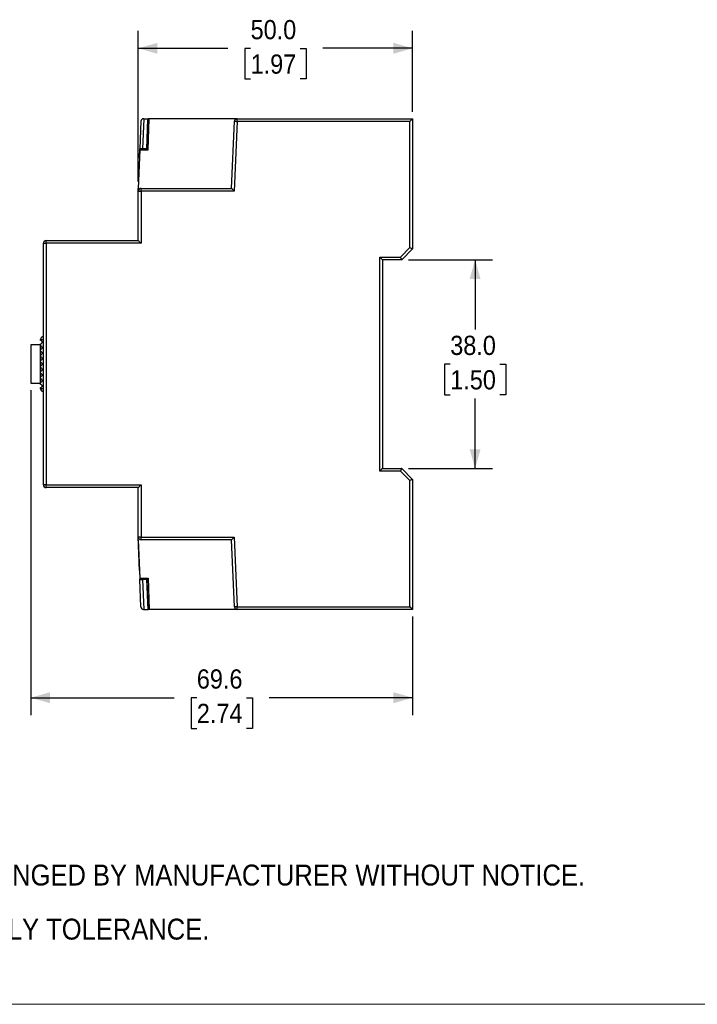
# Model space of a CAD drawing. Header units: millimetres. Extents: x 0 to 432, y 0 to 279.
# Tile 2 of 22: x 78 to 201, y 0 to 179. Entities that reach past the tile are written whole.
import ezdxf

# ---------------------------------------------------------------- set-up
doc = ezdxf.new("R2010")
doc.units = ezdxf.units.MM
doc.linetypes.add('SLD-Solid', pattern=[0])
doc.layers.add('DIMENSIONS', color=140, linetype='SLD-Solid', lineweight=25)
doc.layers.add('TEXT', color=140, linetype='SLD-Solid', lineweight=25)
doc.layers.add('SLD-DEFPOINTS', color=7, linetype='Continuous')
doc.styles.add('SLDTEXTSTYLE0', font='GOTHIC.TTF', dxfattribs={"width": 0.913})
doc.dimstyles.new('SLDDIMSTYLE0', dxfattribs={"dimtxt": 3.5, "dimasz": 3.5, "dimexe": 0, "dimexo": 0.0625, "dimgap": 0.875, "dimtad": 0, "dimtih": 1, "dimtoh": 1, "dimdec": 1, "dimrnd": 1e-09, "dimzin": 12, "dimdsep": 46, "dimtxsty": 'SLDTEXTSTYLE0', "dimsah": 1, "dimcen": 0.09, "dimadec": 0, "dimazin": 3, "dimtfac": 1, "dimtdec": 1, "dimtofl": 0, "dimtmove": 0, "dimatfit": 3, "dimfxl": 0, "dimfrac": 2, "dimtolj": 1, "dimtzin": 12, "dimarcsym": 0})
doc.dimstyles.new('SLDDIMSTYLE2', dxfattribs={"dimtxt": 3.5, "dimasz": 3.5, "dimexe": 0, "dimexo": 0.0625, "dimgap": 0.875, "dimtad": 0, "dimtih": 1, "dimtoh": 1, "dimdec": 1, "dimrnd": 1e-09, "dimzin": 4, "dimdsep": 46, "dimtxsty": 'SLDTEXTSTYLE0', "dimsah": 1, "dimcen": 0.09, "dimadec": 0, "dimazin": 1, "dimtfac": 1, "dimtdec": 1, "dimtofl": 0, "dimtmove": 0, "dimatfit": 3, "dimfxl": 0, "dimfrac": 2, "dimtolj": 1, "dimtzin": 12, "dimarcsym": 0})

# ---------------------------------------------------------------- blocks, each defined once
blk = doc.blocks.new('Block2')
at = {"color": 7, "linetype": 'SLD-Solid', "lineweight": 18}
blk.add_line((0, 0), (431.8, 0), dxfattribs=at)
blk = doc.blocks.new('SW_NOTE_0_2')
at = {"layer": 'TEXT', "color": 0, "char_height": 3.81, "attachment_point": 1, "style": 'SLDTEXTSTYLE0'}
for s, insert in [('NOTES:', (0, 4.87)), ('  1. DIMENSIONS CAN BE CHANGED BY MANUFACTURER WITHOUT NOTICE.', (0, -4.99)), ('  2. DIMENSIONS DO NOT IMPLY TOLERANCE.', (0, -14.84))]:
    blk.add_mtext(s, dxfattribs=dict(at, insert=insert))
blk = doc.blocks.new('_D_2')
at = {"layer": 'DIMENSIONS'}
for p, q in [((79.59, 111.85), (79.59, 52.68)), ((149.19, 70.65), (149.19, 52.68)), ((79.59, 55.85), (105.73, 55.85)), ((109.86, 55.83), (108.8, 55.83)), ((108.8, 55.83), (108.8, 50.27)), ((118.91, 55.83), (119.98, 55.83)), ((119.98, 55.83), (119.98, 50.27)), ((149.19, 55.85), (123.05, 55.85)), ((108.8, 50.27), (109.86, 50.27)), ((119.98, 50.27), (118.91, 50.27))]:
    blk.add_line(p, q, dxfattribs=at)
for points in [[(79.59, 55.85), (83.09, 54.85), (83.09, 56.85)], [(149.19, 55.85), (145.69, 56.85), (145.69, 54.85)]]:
    blk.add_solid(points, dxfattribs=at)
at = {"layer": 'DIMENSIONS', "char_height": 3.5, "attachment_point": 1, "style": 'SLDTEXTSTYLE0'}
for s, insert in [('69.6', (109.86, 61.01)), ('2.74', (109.86, 54.74))]:
    blk.add_mtext(s, dxfattribs=dict(at, insert=insert))
blk = doc.blocks.new('_D_3')
at = {"layer": 'DIMENSIONS'}
for p, q in [((148.46, 135.62), (163.74, 135.62)), ((160.57, 135.62), (160.57, 122.92)), ((156.04, 116.6), (154.98, 116.6)), ((154.98, 116.6), (154.98, 111.04)), ((165.09, 116.6), (166.16, 116.6)), ((166.16, 116.6), (166.16, 111.04)), ((154.98, 111.04), (156.04, 111.04)), ((160.57, 97.62), (160.57, 110.33)), ((166.16, 111.04), (165.09, 111.04)), ((148.46, 97.62), (163.74, 97.62))]:
    blk.add_line(p, q, dxfattribs=at)
for points in [[(160.57, 135.62), (159.57, 132.12), (161.57, 132.12)], [(160.57, 97.62), (161.57, 101.12), (159.57, 101.12)]]:
    blk.add_solid(points, dxfattribs=at)
at = {"layer": 'DIMENSIONS', "char_height": 3.5, "attachment_point": 1, "style": 'SLDTEXTSTYLE0'}
for s, insert in [('38.0', (156.04, 121.78)), ('1.50', (156.04, 115.51))]:
    blk.add_mtext(s, dxfattribs=dict(at, insert=insert))
blk = doc.blocks.new('_D_4')
at = {"layer": 'DIMENSIONS'}
for p, q in [((99.19, 149.89), (99.19, 177.31)), ((149.19, 162.59), (149.19, 177.31)), ((99.19, 174.14), (115.53, 174.14)), ((119.66, 174.11), (118.6, 174.11)), ((118.6, 174.11), (118.6, 168.55)), ((128.71, 174.11), (129.78, 174.11)), ((129.78, 174.11), (129.78, 168.55)), ((149.19, 174.14), (132.85, 174.14)), ((118.6, 168.55), (119.66, 168.55)), ((129.78, 168.55), (128.71, 168.55))]:
    blk.add_line(p, q, dxfattribs=at)
for points in [[(99.19, 174.14), (102.69, 173.14), (102.69, 175.14)], [(149.19, 174.14), (145.69, 175.14), (145.69, 173.14)]]:
    blk.add_solid(points, dxfattribs=at)
at = {"layer": 'DIMENSIONS', "char_height": 3.5, "attachment_point": 1, "style": 'SLDTEXTSTYLE0'}
for s, insert in [('50.0', (119.66, 179.29)), ('1.97', (119.66, 173.02))]:
    blk.add_mtext(s, dxfattribs=dict(at, insert=insert))

msp = doc.modelspace()

# ---------------------------------------------------------------- linework, layer by layer
for p, q in [((99.67, 160.84), (99.47, 155.85)), ((100.19, 161.32), (99.97, 155.85)), ((100.19, 161.32), (100.96, 161.32)), ((100.75, 155.85), (100.96, 161.32)), ((100.77, 155.82), (100.94, 160.02)), ((100.97, 161.32), (100.92, 160.04)), ((100.92, 160.04), (100.94, 160.02)), ((100.92, 160.04), (101.14, 160.04)), ((100.94, 160.02), (101.14, 160.02)), ((100.96, 161.32), (100.97, 161.32)), ((101.19, 161.32), (100.97, 161.32)), ((100.99, 155.62), (101.19, 161.32)), ((117.21, 161.32), (101.19, 161.32)), ((116.19, 148.62), (116.71, 160.84)), ((117.21, 160.82), (116.67, 148.12)), ((117.21, 160.82), (117.21, 161.32)), ((117.21, 161.32), (149.19, 161.32)), ((148.69, 160.82), (117.21, 160.82)), ((149.19, 161.32), (148.69, 160.82)), ((148.69, 137.83), (148.69, 160.82)), ((149.19, 161.32), (149.19, 137.62)), ((99.49, 155.62), (99.19, 148.62)), ((99.41, 154.21), (99.47, 155.81)), ((99.47, 155.85), (99.47, 155.81)), ((100.99, 155.81), (99.47, 155.81)), ((99.49, 155.62), (100.99, 155.62)), ((100.75, 155.85), (99.97, 155.85)), ((100.75, 155.85), (100.77, 155.82)), ((100.77, 155.82), (101, 155.82)), ((99.43, 154.21), (99.41, 154.21)), ((99.19, 148.12), (99.19, 148.62)), ((99.19, 148.12), (99.69, 148.12)), ((99.19, 139.12), (99.19, 148.12)), ((99.69, 148.62), (116.19, 148.62)), ((99.69, 148.12), (99.69, 138.62)), ((116.67, 148.12), (99.69, 148.12)), ((81.89, 138.62), (82.39, 138.62)), ((81.89, 94.62), (81.89, 138.62)), ((82.39, 139.12), (99.19, 139.12)), ((82.39, 138.62), (82.39, 94.62)), ((99.69, 138.62), (82.39, 138.62)), ((146.98, 136.12), (148.69, 137.83)), ((149.19, 137.62), (147.19, 135.62)), ((143.19, 97.12), (143.19, 136.12)), ((143.19, 136.12), (146.98, 136.12)), ((143.69, 135.62), (143.69, 97.62)), ((147.19, 135.62), (143.69, 135.62)), ((81.39, 121.12), (81.89, 121.12)), ((81.39, 120.92), (81.39, 121.12)), ((81.39, 119.92), (81.39, 120.32)), ((81.41, 121.22), (81.4, 121.12)), ((79.59, 120.12), (79.59, 113.12)), ((81.39, 120.12), (79.59, 120.12)), ((81.39, 119.32), (81.39, 119.92)), ((81.39, 118.92), (81.39, 119.32)), ((81.39, 118.32), (81.39, 118.92)), ((81.39, 117.92), (81.39, 118.32)), ((81.39, 117.32), (81.39, 117.92)), ((81.39, 116.92), (81.39, 117.32)), ((81.39, 116.32), (81.39, 116.92)), ((81.39, 115.92), (81.39, 116.32)), ((81.39, 115.32), (81.39, 115.92)), ((81.39, 114.92), (81.39, 115.32)), ((81.39, 114.32), (81.39, 114.92)), ((79.59, 113.12), (81.39, 113.12)), ((81.39, 113.92), (81.39, 114.32)), ((81.39, 113.32), (81.39, 113.92)), ((81.39, 112.92), (81.39, 113.32)), ((81.39, 112.12), (81.39, 112.32)), ((146.98, 97.12), (143.19, 97.12)), ((143.69, 97.62), (147.19, 97.62)), ((148.69, 95.42), (146.98, 97.12)), ((147.19, 97.62), (149.19, 95.62)), ((148.69, 72.42), (148.69, 95.42)), ((149.19, 95.62), (149.19, 71.92)), ((82.39, 94.62), (81.89, 94.62)), ((82.39, 94.62), (99.69, 94.62)), ((99.19, 94.12), (82.39, 94.12)), ((99.19, 85.12), (99.19, 94.12)), ((99.69, 94.62), (99.69, 85.12)), ((99.19, 84.62), (99.19, 85.12)), ((99.19, 84.62), (99.49, 77.62)), ((99.69, 84.62), (99.69, 85.12)), ((99.69, 85.12), (116.67, 85.12)), ((116.19, 84.62), (99.69, 84.62)), ((116.71, 72.4), (116.19, 84.62)), ((116.67, 85.12), (117.21, 72.42)), ((99.43, 79.03), (99.41, 79.03)), ((99.41, 79.03), (99.47, 77.44)), ((99.47, 77.4), (99.47, 77.44)), ((100.99, 77.44), (99.47, 77.44)), ((99.67, 72.4), (99.47, 77.4)), ((99.49, 77.62), (100.99, 77.62)), ((99.97, 77.4), (100.19, 71.92)), ((100.75, 77.4), (99.97, 77.4)), ((100.75, 77.4), (100.77, 77.42)), ((100.75, 77.4), (100.96, 71.92)), ((100.94, 73.22), (100.77, 77.42)), ((100.77, 77.42), (101, 77.42)), ((100.99, 77.62), (101.19, 71.92)), ((100.19, 71.92), (100.17, 71.92)), ((100.19, 71.92), (100.96, 71.92)), ((100.94, 73.22), (100.92, 73.21)), ((100.97, 71.92), (100.92, 73.21)), ((101.14, 73.21), (100.92, 73.21)), ((101.14, 73.22), (100.94, 73.22)), ((100.96, 71.92), (100.97, 71.92)), ((101.19, 71.92), (100.97, 71.92)), ((117.21, 71.92), (101.19, 71.92)), ((117.21, 72.42), (148.69, 72.42)), ((149.19, 71.92), (117.21, 71.92)), ((127.66, 71.92), (127.67, 71.92)), ((137.11, 71.92), (137.12, 71.92))]:
    msp.add_line(p, q)
at = {"color": 7, "linetype": 'SLD-Solid', "lineweight": 18}
msp.add_line((0, 0), (431.8, 0), dxfattribs=at)
at = {"flags": 128}
for points in [[(116.71, 160.84), (116.72, 160.84), (116.75, 160.84), (116.8, 160.84), (116.86, 160.84), (116.93, 160.84), (117.02, 160.83), (117.11, 160.83), (117.21, 160.82)], [(116.19, 148.62), (116.2, 148.61), (116.22, 148.59), (116.27, 148.54), (116.33, 148.48), (116.4, 148.4), (116.48, 148.31), (116.57, 148.22), (116.67, 148.12)], [(99.19, 139.12), (99.2, 139.12), (99.22, 139.09), (99.26, 139.06), (99.31, 139.01), (99.37, 138.94), (99.44, 138.87), (99.52, 138.79), (99.6, 138.71), (99.69, 138.62)], [(148.69, 137.83), (148.78, 137.79), (148.86, 137.76), (148.94, 137.73), (149.01, 137.7), (149.07, 137.67), (149.12, 137.65), (149.16, 137.64), (149.18, 137.63), (149.19, 137.62)], [(143.69, 135.62), (143.68, 135.63), (143.65, 135.66), (143.6, 135.71), (143.54, 135.77), (143.47, 135.85), (143.38, 135.93), (143.29, 136.03), (143.19, 136.12)], [(147.19, 135.62), (147.18, 135.63), (147.17, 135.66), (147.15, 135.71), (147.13, 135.77), (147.1, 135.85), (147.06, 135.93), (147.02, 136.03), (146.98, 136.12)], [(143.69, 97.62), (143.68, 97.61), (143.65, 97.59), (143.6, 97.54), (143.54, 97.48), (143.47, 97.4), (143.38, 97.31), (143.29, 97.22), (143.19, 97.12)], [(147.19, 97.62), (147.18, 97.61), (147.17, 97.59), (147.15, 97.54), (147.13, 97.48), (147.1, 97.4), (147.06, 97.31), (147.02, 97.22), (146.98, 97.12)], [(149.19, 95.62), (149.18, 95.62), (149.16, 95.61), (149.12, 95.6), (149.07, 95.57), (149.01, 95.55), (148.94, 95.52), (148.86, 95.49), (148.78, 95.45), (148.69, 95.42)], [(99.19, 94.12), (99.2, 94.13), (99.23, 94.16), (99.27, 94.21), (99.33, 94.27), (99.41, 94.35), (99.5, 94.43), (99.59, 94.53), (99.69, 94.62)], [(116.19, 84.62), (116.2, 84.63), (116.22, 84.66), (116.27, 84.71), (116.33, 84.77), (116.4, 84.85), (116.48, 84.93), (116.57, 85.03), (116.67, 85.12)], [(117.21, 72.42), (117.11, 72.42), (117.02, 72.42), (116.93, 72.41), (116.86, 72.41), (116.8, 72.41), (116.75, 72.4), (116.72, 72.4), (116.71, 72.4)], [(149.19, 71.92), (149.18, 71.93), (149.15, 71.96), (149.1, 72.01), (149.04, 72.07), (148.97, 72.15), (148.88, 72.23), (148.79, 72.33), (148.69, 72.42)]]:
    msp.add_lwpolyline(points, dxfattribs=at)
for centre, start, end in [((100.17, 160.82), 90, 177.7454), ((99.69, 148.12), 90, 180), ((82.39, 138.62), 90, 180), ((81.89, 112.12), 180, 270), ((82.39, 94.62), 180, 270), ((99.69, 85.12), 180, 270), ((100.17, 72.42), 182.2546, 270), ((117.21, 72.42), 182.454, 270)]:
    msp.add_arc(centre, 0.5, start, end)
msp.add_ellipse((99.97, 77.4), major_axis=(0.5, 0), ratio=0.00872, start_param=3.141936, end_param=4.712732)
msp.add_open_spline([(100.19, 161.32), (100.18, 161.32), (100.18, 161.32), (100.17, 161.32)], degree=3)
for points, knots in [([(117.22, 161.32), (117.16, 161.32), (117.03, 161.31), (116.9, 161.22), (116.81, 161.12), (116.77, 161.03), (116.73, 160.94), (116.72, 160.88), (116.72, 160.84)], [0, 0, 0, 0, 0.23381, 0.486451, 0.617826, 0.749129, 0.877464, 1, 1, 1, 1]), ([(99.47, 155.85), (99.47, 155.85), (99.53, 155.85), (99.71, 155.85), (99.84, 155.85), (99.97, 155.85)], [0, 0, 0, 0, 0.5, 0.5, 1, 1, 1, 1]), ([(99.69, 148.12), (99.69, 148.14), (99.69, 148.19), (99.69, 148.25), (99.69, 148.33), (99.69, 148.4), (99.69, 148.48), (99.69, 148.54), (99.69, 148.59), (99.69, 148.62), (99.69, 148.62), (99.69, 148.62)], [0, 0, 0, 0, 0.082721, 0.166347, 0.250172, 0.377804, 0.500118, 0.63304, 0.750057, 0.878444, 1, 1, 1, 1]), ([(82.39, 138.62), (82.39, 138.64), (82.39, 138.69), (82.39, 138.75), (82.39, 138.83), (82.39, 138.9), (82.39, 138.98), (82.39, 139.04), (82.39, 139.09), (82.39, 139.12), (82.39, 139.12), (82.39, 139.12)], [0, 0, 0, 0, 0.0827207, 0.1663471, 0.2501718, 0.3778043, 0.500118, 0.6330404, 0.750057, 0.8784438, 1, 1, 1, 1]), ([(81.39, 120.32), (81.39, 120.32), (81.4, 120.32), (81.44, 120.33), (81.48, 120.33), (81.56, 120.37), (81.6, 120.4), (81.67, 120.5), (81.69, 120.56), (81.69, 120.68), (81.67, 120.75), (81.6, 120.84), (81.56, 120.88), (81.48, 120.91), (81.44, 120.92), (81.4, 120.92), (81.39, 120.92), (81.39, 120.92)], [0, 0, 0, 0, 0.125, 0.125, 0.25, 0.25, 0.375, 0.375, 0.5, 0.5, 0.625, 0.625, 0.75, 0.75, 0.875, 0.875, 1, 1, 1, 1]), ([(81.89, 121.62), (81.86, 121.62), (81.8, 121.62), (81.71, 121.59), (81.63, 121.55), (81.55, 121.49), (81.48, 121.41), (81.44, 121.32), (81.4, 121.22), (81.4, 121.15), (81.4, 121.12)], [0, 0, 0, 0, 0.108211, 0.229207, 0.355163, 0.485183, 0.617447, 0.749342, 0.877832, 1, 1, 1, 1]), ([(81.39, 119.32), (81.39, 119.32), (81.4, 119.32), (81.44, 119.33), (81.48, 119.33), (81.56, 119.37), (81.6, 119.4), (81.67, 119.5), (81.69, 119.56), (81.69, 119.68), (81.67, 119.75), (81.6, 119.84), (81.56, 119.88), (81.48, 119.91), (81.44, 119.92), (81.4, 119.92), (81.39, 119.92), (81.39, 119.92)], [0, 0, 0, 0, 0.125, 0.125, 0.25, 0.25, 0.375, 0.375, 0.5, 0.5, 0.625, 0.625, 0.75, 0.75, 0.875, 0.875, 1, 1, 1, 1]), ([(81.39, 118.32), (81.39, 118.32), (81.4, 118.32), (81.44, 118.33), (81.48, 118.33), (81.56, 118.37), (81.6, 118.4), (81.67, 118.5), (81.69, 118.56), (81.69, 118.68), (81.67, 118.75), (81.6, 118.84), (81.56, 118.88), (81.48, 118.91), (81.44, 118.92), (81.4, 118.92), (81.39, 118.92), (81.39, 118.92)], [0, 0, 0, 0, 0.125, 0.125, 0.25, 0.25, 0.375, 0.375, 0.5, 0.5, 0.625, 0.625, 0.75, 0.75, 0.875, 0.875, 1, 1, 1, 1]), ([(81.39, 117.32), (81.39, 117.32), (81.4, 117.32), (81.44, 117.33), (81.48, 117.33), (81.56, 117.37), (81.6, 117.4), (81.67, 117.5), (81.69, 117.56), (81.69, 117.68), (81.67, 117.75), (81.6, 117.84), (81.56, 117.88), (81.48, 117.91), (81.44, 117.92), (81.4, 117.92), (81.39, 117.92), (81.39, 117.92)], [0, 0, 0, 0, 0.125, 0.125, 0.25, 0.25, 0.375, 0.375, 0.5, 0.5, 0.625, 0.625, 0.75, 0.75, 0.875, 0.875, 1, 1, 1, 1]), ([(81.39, 116.32), (81.39, 116.32), (81.4, 116.32), (81.44, 116.33), (81.48, 116.33), (81.56, 116.37), (81.6, 116.4), (81.67, 116.5), (81.69, 116.56), (81.69, 116.68), (81.67, 116.75), (81.6, 116.84), (81.56, 116.88), (81.48, 116.91), (81.44, 116.92), (81.4, 116.92), (81.39, 116.92), (81.39, 116.92)], [0, 0, 0, 0, 0.125, 0.125, 0.25, 0.25, 0.375, 0.375, 0.5, 0.5, 0.625, 0.625, 0.75, 0.75, 0.875, 0.875, 1, 1, 1, 1]), ([(81.39, 115.32), (81.39, 115.32), (81.4, 115.32), (81.44, 115.33), (81.48, 115.33), (81.56, 115.37), (81.6, 115.4), (81.67, 115.5), (81.69, 115.56), (81.69, 115.68), (81.67, 115.75), (81.6, 115.84), (81.56, 115.88), (81.48, 115.91), (81.44, 115.92), (81.4, 115.92), (81.39, 115.92), (81.39, 115.92)], [0, 0, 0, 0, 0.125, 0.125, 0.25, 0.25, 0.375, 0.375, 0.5, 0.5, 0.625, 0.625, 0.75, 0.75, 0.875, 0.875, 1, 1, 1, 1]), ([(81.39, 114.32), (81.39, 114.32), (81.4, 114.32), (81.44, 114.33), (81.48, 114.33), (81.56, 114.37), (81.6, 114.4), (81.67, 114.5), (81.69, 114.56), (81.69, 114.68), (81.67, 114.75), (81.6, 114.84), (81.56, 114.88), (81.48, 114.91), (81.44, 114.92), (81.4, 114.92), (81.39, 114.92), (81.39, 114.92)], [0, 0, 0, 0, 0.125, 0.125, 0.25, 0.25, 0.375, 0.375, 0.5, 0.5, 0.625, 0.625, 0.75, 0.75, 0.875, 0.875, 1, 1, 1, 1]), ([(81.39, 113.32), (81.39, 113.32), (81.4, 113.32), (81.44, 113.33), (81.48, 113.33), (81.56, 113.37), (81.6, 113.4), (81.67, 113.5), (81.69, 113.56), (81.69, 113.68), (81.67, 113.75), (81.6, 113.84), (81.56, 113.88), (81.48, 113.91), (81.44, 113.92), (81.4, 113.92), (81.39, 113.92), (81.39, 113.92)], [0, 0, 0, 0, 0.125, 0.125, 0.25, 0.25, 0.375, 0.375, 0.5, 0.5, 0.625, 0.625, 0.75, 0.75, 0.875, 0.875, 1, 1, 1, 1]), ([(81.39, 112.32), (81.39, 112.32), (81.4, 112.32), (81.44, 112.33), (81.48, 112.33), (81.56, 112.37), (81.6, 112.4), (81.67, 112.5), (81.69, 112.56), (81.69, 112.68), (81.67, 112.75), (81.6, 112.84), (81.56, 112.88), (81.48, 112.91), (81.44, 112.92), (81.4, 112.92), (81.39, 112.92), (81.39, 112.92)], [0, 0, 0, 0, 0.125, 0.125, 0.25, 0.25, 0.375, 0.375, 0.5, 0.5, 0.625, 0.625, 0.75, 0.75, 0.875, 0.875, 1, 1, 1, 1]), ([(81.89, 112.12), (81.87, 112.12), (81.82, 112.12), (81.76, 112.12), (81.69, 112.12), (81.61, 112.12), (81.53, 112.12), (81.47, 112.12), (81.42, 112.12), (81.39, 112.12), (81.39, 112.12), (81.39, 112.12)], [0, 0, 0, 0, 0.082721, 0.166347, 0.250172, 0.377804, 0.500118, 0.63304, 0.750057, 0.878444, 1, 1, 1, 1]), ([(82.39, 94.12), (82.39, 94.12), (82.39, 94.13), (82.39, 94.14), (82.39, 94.16), (82.39, 94.21), (82.39, 94.27), (82.39, 94.35), (82.39, 94.43), (82.39, 94.53), (82.39, 94.59), (82.39, 94.62)], [0, 0, 0, 0, 0.082721, 0.166347, 0.250172, 0.377804, 0.500118, 0.63304, 0.750057, 0.878444, 1, 1, 1, 1]), ([(99.69, 85.12), (99.67, 85.12), (99.62, 85.12), (99.56, 85.12), (99.49, 85.12), (99.41, 85.12), (99.33, 85.12), (99.27, 85.12), (99.22, 85.12), (99.19, 85.12), (99.19, 85.12), (99.19, 85.12)], [0, 0, 0, 0, 0.082721, 0.166347, 0.250172, 0.377804, 0.500118, 0.63304, 0.750057, 0.878444, 1, 1, 1, 1]), ([(99.41, 79.02), (99.41, 79.02), (99.41, 79.08), (99.4, 79.28), (99.39, 79.43), (99.38, 79.72), (99.38, 79.83), (99.37, 80.07), (99.36, 80.19), (99.35, 80.46), (99.35, 80.6), (99.34, 80.89), (99.33, 81.04), (99.32, 81.35), (99.31, 81.52), (99.3, 81.84), (99.29, 82), (99.28, 82.32), (99.27, 82.49), (99.26, 82.81), (99.25, 82.96), (99.24, 83.27), (99.24, 83.42), (99.22, 83.7), (99.22, 83.84), (99.2, 84.22), (99.2, 84.44), (99.19, 84.62)], [0, 0, 0, 0, 0.125, 0.125, 0.25, 0.25, 0.3125, 0.3125, 0.375, 0.375, 0.4375, 0.4375, 0.5, 0.5, 0.5625, 0.5625, 0.625, 0.625, 0.6875, 0.6875, 0.75, 0.75, 0.8125, 0.8125, 0.875, 0.875, 1, 1, 1, 1]), ([(117.21, 71.92), (117.21, 71.92), (117.21, 71.93), (117.21, 71.94), (117.21, 71.96), (117.21, 72.01), (117.21, 72.07), (117.21, 72.15), (117.21, 72.23), (117.21, 72.33), (117.21, 72.39), (117.21, 72.42)], [0, 0, 0, 0, 0.082597, 0.166227, 0.250172, 0.377708, 0.500118, 0.633411, 0.750057, 0.87914, 1, 1, 1, 1])]:
    msp.add_open_spline(points, degree=3, knots=knots)

# ---------------------------------------------------------------- block references
at = {"layer": 'SLD-DEFPOINTS'}
msp.add_blockref('Block2', (0, 0), dxfattribs=at)
at = {"layer": 'TEXT'}
msp.add_blockref('SW_NOTE_0_2', (9.26, 30.44), dxfattribs=at)

# ---------------------------------------------------------------- dimensions: what is measured, and where the dimension line sits
at = {"layer": 'DIMENSIONS'}
dim = msp.add_linear_dim(base=(149.19, 174.14), p1=(99.19, 148.62), p2=(149.19, 161.32), dimstyle='SLDDIMSTYLE2', dxfattribs=at)
dim.commit()
dim.dimension.update_dxf_attribs({"geometry": '_D_4', "text_midpoint": (124.19, 174.14), "dimtype": 160})
for base, p1, p2, angle, dimstyle, picture, middle in [((160.57, 97.62), (147.19, 135.62), (147.19, 97.62), 90, 'SLDDIMSTYLE2', '_D_3', (160.57, 116.62)), ((79.59, 55.85), (149.19, 71.92), (79.59, 113.12), 0, 'SLDDIMSTYLE0', '_D_2', (114.39, 55.85))]:
    dim = msp.add_linear_dim(base=base, p1=p1, p2=p2, angle=angle, dimstyle=dimstyle, dxfattribs=at)
    dim.commit()
    dim.dimension.update_dxf_attribs({"geometry": picture, "text_midpoint": middle, "dimtype": 160})

doc.saveas('drawing.dxf')
